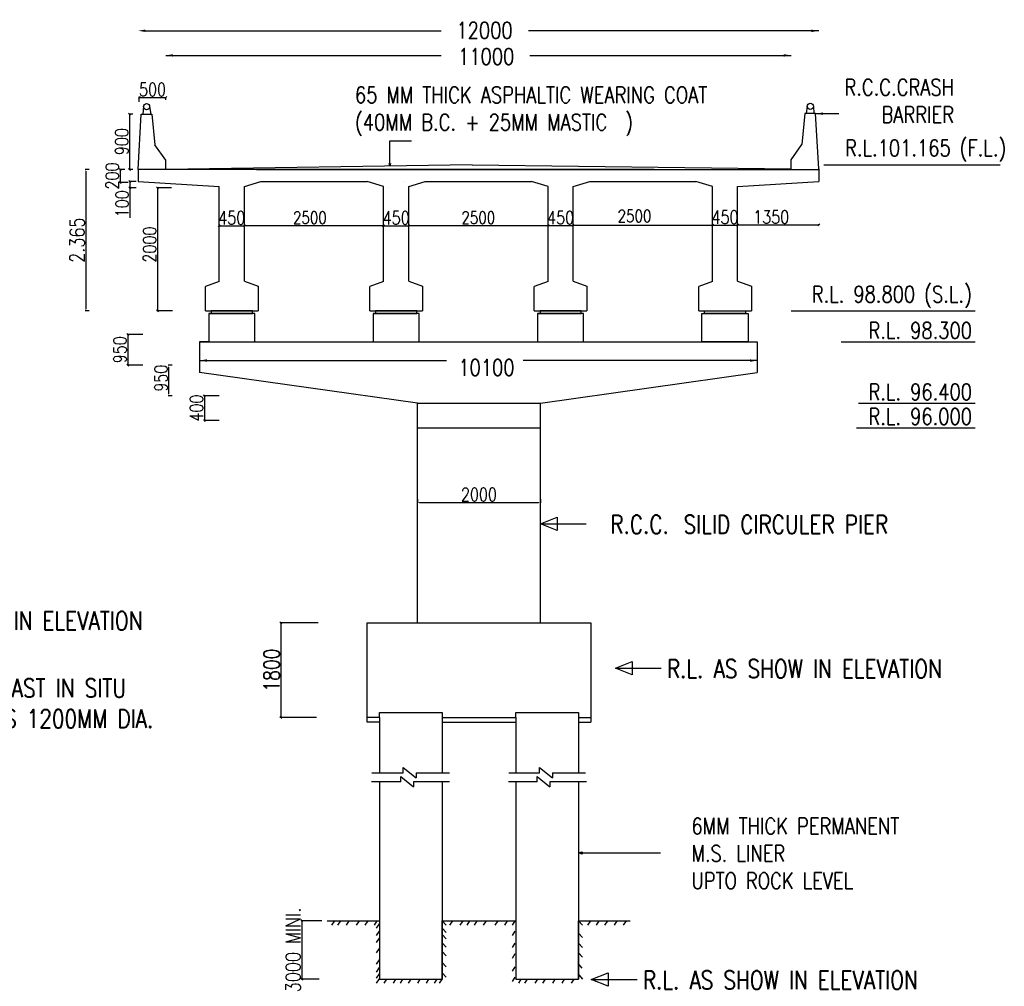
# Model space of a CAD drawing. Header units: metres. Extents: x 181 to 517, y -86 to 142.
# Tile 6 of 12: x 303 to 363, y 12 to 71. Entities that reach past the tile are written whole.
import ezdxf

# ---------------------------------------------------------------- set-up
doc = ezdxf.new("R2010")
doc.units = ezdxf.units.M
doc.header["$LTSCALE"] = 0.1
doc.header["$PDMODE"] = 34
doc.header["$PDSIZE"] = 0.25
doc.linetypes.add('HIDDEN', pattern=[9.525, 6.35, -3.175])
doc.styles.add('ROMANS', font='romans.shx', dxfattribs={"width": 0.8})
doc.styles.get("Standard").update_dxf_attribs({"font": 'romans.shx', "width": 0.8})
doc.dimstyles.new('1-100', dxfattribs={"dimscale": 0.8, "dimtxt": 0.2, "dimasz": 0.15, "dimexe": 0.05, "dimexo": 0.2, "dimgap": 0.1, "dimtad": 1, "dimdec": 0, "dimlfac": 1000, "dimzin": 1, "dimdsep": 46, "dimtxsty": 'ROMANS', "dimblk": 'OBLIQUE', "dimcen": 0.2, "dimadec": 0, "dimazin": 0, "dimtfac": 1, "dimtdec": 0, "dimtmove": 0, "dimatfit": 3, "dimldrblk": 'OPEN30', "dimfxl": 1, "dimarcsym": 0})

# ---------------------------------------------------------------- blocks, each defined once
blk = doc.blocks.new('_Oblique')
at = {"color": 0, "linetype": 'ByBlock', "lineweight": -2}
blk.add_line((-0.5, -0.5), (0.5, 0.5), dxfattribs=at)
blk = doc.blocks.new('*D207')
at = {"color": 0, "lineweight": -2, "transparency": 16777216}
for p, q in [((310.322, 51.724), (309.369, 51.724)), ((309.409, 51.724), (309.409, 49.849)), ((310.322, 49.849), (309.369, 49.849))]:
    blk.add_line(p, q, dxfattribs=at)
at = {"layer": 'Defpoints', "color": 0, "transparency": 16777216}
for p in [(310.482, 51.724), (309.409, 49.849), (310.482, 49.849)]:
    blk.add_point(p, dxfattribs=at)
at = {"color": 0, "lineweight": -2, "transparency": 16777216, "xscale": 0.12, "yscale": 0.12, "zscale": 0.12}
for p, rotation in [((309.409, 51.724), 90), ((309.409, 49.849), 270)]:
    blk.add_blockref('_Oblique', p, dxfattribs=dict(at, rotation=rotation))
at = {"color": 0, "transparency": 16777216, "insert": (308.929, 50.786), "char_height": 0.8, "attachment_point": 5, "rotation": 90, "style": 'ROMANS'}
blk.add_mtext('950', dxfattribs=at)
blk = doc.blocks.new('_Open30')
at = {"color": 0, "linetype": 'ByBlock', "lineweight": -2}
for p, q in [((-1, 0.27), (0, 0)), ((0, 0), (-1, -0.27)), ((0, 0), (-1, 0))]:
    blk.add_line(p, q, dxfattribs=at)
blk = doc.blocks.new('*D208')
at = {"color": 0, "lineweight": -2, "transparency": 16777216}
for p, q in [((314.99, 47.974), (314.038, 47.974)), ((314.078, 47.974), (314.078, 46.474)), ((314.99, 46.474), (314.038, 46.474))]:
    blk.add_line(p, q, dxfattribs=at)
at = {"layer": 'Defpoints', "color": 0, "transparency": 16777216}
for p in [(315.15, 47.974), (314.078, 46.474), (315.15, 46.474)]:
    blk.add_point(p, dxfattribs=at)
at = {"color": 0, "lineweight": -2, "transparency": 16777216, "xscale": 0.12, "yscale": 0.12, "zscale": 0.12}
for p, rotation in [((314.078, 47.974), 90), ((314.078, 46.474), 270)]:
    blk.add_blockref('_Oblique', p, dxfattribs=dict(at, rotation=rotation))
at = {"color": 0, "transparency": 16777216, "insert": (313.598, 47.224), "char_height": 0.8, "attachment_point": 5, "rotation": 90, "style": 'ROMANS'}
blk.add_mtext('400', dxfattribs=at)
blk = doc.blocks.new('*D209')
at = {"color": 0, "lineweight": -2, "transparency": 16777216}
for p, q in [((312.08, 60.666), (311.182, 60.666)), ((311.222, 60.666), (311.222, 53.151)), ((312.142, 53.151), (311.182, 53.151))]:
    blk.add_line(p, q, dxfattribs=at)
at = {"layer": 'Defpoints', "color": 0, "transparency": 16777216}
for p in [(312.24, 60.666), (311.222, 53.151), (312.302, 53.151)]:
    blk.add_point(p, dxfattribs=at)
at = {"color": 0, "lineweight": -2, "transparency": 16777216, "xscale": 0.12, "yscale": 0.12, "zscale": 0.12}
for p, rotation in [((311.222, 60.666), 90), ((311.222, 53.151), 270)]:
    blk.add_blockref('_Oblique', p, dxfattribs=dict(at, rotation=rotation))
at = {"color": 0, "transparency": 16777216, "insert": (310.742, 57.202), "char_height": 0.48, "attachment_point": 5, "rotation": 90, "style": 'ROMANS'}
blk.add_mtext('{\\H1.6667x;2000}', dxfattribs=at)
blk = doc.blocks.new('*D210')
at = {"color": 0, "lineweight": -2, "transparency": 16777216}
for p, q in [((312.113, 49.849), (311.873, 49.849)), ((311.913, 48.094), (311.913, 49.729)), ((312.113, 47.974), (311.873, 47.974))]:
    blk.add_line(p, q, dxfattribs=at)
at = {"color": 0, "transparency": 16777216}
for points in [[(311.893, 49.729), (311.933, 49.729), (311.913, 49.849)], [(311.893, 48.094), (311.933, 48.094), (311.913, 47.974)]]:
    blk.add_solid(points, dxfattribs=at)
at = {"layer": 'Defpoints', "color": 0, "transparency": 16777216}
for p in [(311.913, 49.849), (312.985, 49.849), (321.235, 47.974)]:
    blk.add_point(p, dxfattribs=at)
at = {"color": 0, "transparency": 16777216, "insert": (311.433, 49.051), "char_height": 0.8, "attachment_point": 5, "rotation": 90, "style": 'ROMANS'}
blk.add_mtext('950', dxfattribs=at)
blk = doc.blocks.new('*D211')
at = {"color": 0, "lineweight": -2, "transparency": 16777216}
for p, q in [((327.084, 41.677), (327.084, 41.437)), ((327.204, 41.477), (334.464, 41.477)), ((334.584, 41.677), (334.584, 41.437))]:
    blk.add_line(p, q, dxfattribs=at)
at = {"color": 0, "transparency": 16777216}
for points in [[(327.204, 41.497), (327.204, 41.457), (327.084, 41.477)], [(334.464, 41.497), (334.464, 41.457), (334.584, 41.477)]]:
    blk.add_solid(points, dxfattribs=at)
at = {"layer": 'Defpoints', "color": 0, "transparency": 16777216}
for p in [(327.084, 42.504), (334.584, 42.504), (334.584, 41.477)]:
    blk.add_point(p, dxfattribs=at)
at = {"color": 0, "transparency": 16777216, "insert": (330.834, 41.957), "char_height": 0.8, "attachment_point": 5, "style": 'ROMANS'}
blk.add_mtext('2000', dxfattribs=at)
blk = doc.blocks.new('*D212')
at = {"color": 0, "lineweight": -2, "transparency": 16777216}
for p, q in [((309.914, 61.041), (309.499, 61.041)), ((309.539, 61.041), (309.539, 60.666)), ((309.914, 60.666), (309.499, 60.666)), ((309.539, 60.666), (309.539, 58.832))]:
    blk.add_line(p, q, dxfattribs=at)
at = {"layer": 'Defpoints', "color": 0, "transparency": 16777216}
for p in [(310.074, 61.041), (309.539, 60.666), (310.074, 60.666)]:
    blk.add_point(p, dxfattribs=at)
at = {"color": 0, "lineweight": -2, "transparency": 16777216, "xscale": 0.12, "yscale": 0.12, "zscale": 0.12}
for p, rotation in [((309.539, 61.041), 90), ((309.539, 60.666), 270)]:
    blk.add_blockref('_Oblique', p, dxfattribs=dict(at, rotation=rotation))
at = {"color": 0, "transparency": 16777216, "insert": (309.059, 59.689), "char_height": 0.8, "attachment_point": 5, "rotation": 90, "style": 'ROMANS'}
blk.add_mtext('100', dxfattribs=at)
blk = doc.blocks.new('*D213')
at = {"color": 0, "lineweight": -2, "transparency": 16777216}
for p, q in [((309.221, 61.791), (308.898, 61.791)), ((308.938, 61.791), (308.938, 60.981)), ((309.439, 60.981), (308.898, 60.981))]:
    blk.add_line(p, q, dxfattribs=at)
at = {"layer": 'Defpoints', "color": 0, "transparency": 16777216}
for p in [(309.381, 61.791), (308.938, 60.981), (309.599, 60.981)]:
    blk.add_point(p, dxfattribs=at)
at = {"color": 0, "lineweight": -2, "transparency": 16777216, "xscale": 0.12, "yscale": 0.12, "zscale": 0.12}
for p, rotation in [((308.938, 61.791), 90), ((308.938, 60.981), 270)]:
    blk.add_blockref('_Oblique', p, dxfattribs=dict(at, rotation=rotation))
at = {"color": 0, "transparency": 16777216, "insert": (308.458, 61.386), "char_height": 0.8, "attachment_point": 5, "rotation": 90, "style": 'ROMANS'}
blk.add_mtext('200', dxfattribs=at)
blk = doc.blocks.new('*D214')
at = {"color": 0, "lineweight": -2, "transparency": 16777216}
for p, q in [((335.047, 58.109), (335.047, 58.407)), ((335.047, 58.367), (336.585, 58.367)), ((336.585, 58.093), (336.585, 58.407))]:
    blk.add_line(p, q, dxfattribs=at)
at = {"layer": 'Defpoints', "color": 0, "transparency": 16777216}
for p in [(336.585, 58.367), (335.047, 57.949), (336.585, 57.933)]:
    blk.add_point(p, dxfattribs=at)
at = {"color": 0, "lineweight": -2, "transparency": 16777216, "xscale": 0.12, "yscale": 0.12, "zscale": 0.12, "rotation": 180}
blk.add_blockref('_Oblique', (335.047, 58.367), dxfattribs=at)
at = {"color": 0, "lineweight": -2, "transparency": 16777216, "xscale": 0.12, "yscale": 0.12, "zscale": 0.12}
blk.add_blockref('_Oblique', (336.585, 58.367), dxfattribs=at)
at = {"color": 0, "transparency": 16777216, "insert": (335.816, 58.847), "char_height": 0.48, "attachment_point": 5, "style": 'ROMANS'}
blk.add_mtext('{\\H1.6667x;450}', dxfattribs=at)
blk = doc.blocks.new('*D215')
at = {"color": 0, "lineweight": -2, "transparency": 16777216}
for p, q in [((345.078, 58.136), (345.078, 58.435)), ((345.078, 58.395), (346.616, 58.395)), ((346.616, 58.12), (346.616, 58.435))]:
    blk.add_line(p, q, dxfattribs=at)
at = {"layer": 'Defpoints', "color": 0, "transparency": 16777216}
for p in [(346.616, 58.395), (345.078, 57.976), (346.616, 57.96)]:
    blk.add_point(p, dxfattribs=at)
at = {"color": 0, "lineweight": -2, "transparency": 16777216, "xscale": 0.12, "yscale": 0.12, "zscale": 0.12, "rotation": 180}
blk.add_blockref('_Oblique', (345.078, 58.395), dxfattribs=at)
at = {"color": 0, "lineweight": -2, "transparency": 16777216, "xscale": 0.12, "yscale": 0.12, "zscale": 0.12}
blk.add_blockref('_Oblique', (346.616, 58.395), dxfattribs=at)
at = {"color": 0, "transparency": 16777216, "insert": (345.847, 58.875), "char_height": 0.48, "attachment_point": 5, "style": 'ROMANS'}
blk.add_mtext('{\\H1.6667x;450}', dxfattribs=at)
blk = doc.blocks.new('*D216')
at = {"color": 0, "lineweight": -2, "transparency": 16777216}
for p, q in [((325.016, 58.092), (325.016, 58.39)), ((325.016, 58.35), (326.553, 58.35)), ((326.553, 58.076), (326.553, 58.39))]:
    blk.add_line(p, q, dxfattribs=at)
at = {"layer": 'Defpoints', "color": 0, "transparency": 16777216}
for p in [(326.553, 58.35), (325.016, 57.932), (326.553, 57.916)]:
    blk.add_point(p, dxfattribs=at)
at = {"color": 0, "lineweight": -2, "transparency": 16777216, "xscale": 0.12, "yscale": 0.12, "zscale": 0.12, "rotation": 180}
blk.add_blockref('_Oblique', (325.016, 58.35), dxfattribs=at)
at = {"color": 0, "lineweight": -2, "transparency": 16777216, "xscale": 0.12, "yscale": 0.12, "zscale": 0.12}
blk.add_blockref('_Oblique', (326.553, 58.35), dxfattribs=at)
at = {"color": 0, "transparency": 16777216, "insert": (325.784, 58.83), "char_height": 0.48, "attachment_point": 5, "style": 'ROMANS'}
blk.add_mtext('{\\H1.6667x;450}', dxfattribs=at)
blk = doc.blocks.new('*D217')
at = {"color": 0, "lineweight": -2, "transparency": 16777216}
for p, q in [((346.616, 58.32), (346.616, 58.445)), ((346.616, 58.405), (351.566, 58.405)), ((351.566, 58.362), (351.566, 58.445))]:
    blk.add_line(p, q, dxfattribs=at)
at = {"layer": 'Defpoints', "color": 0, "transparency": 16777216}
for p in [(351.566, 58.405), (346.616, 58.16), (351.566, 58.202)]:
    blk.add_point(p, dxfattribs=at)
at = {"color": 0, "lineweight": -2, "transparency": 16777216, "xscale": 0.12, "yscale": 0.12, "zscale": 0.12, "rotation": 180}
blk.add_blockref('_Oblique', (346.616, 58.405), dxfattribs=at)
at = {"color": 0, "lineweight": -2, "transparency": 16777216, "xscale": 0.12, "yscale": 0.12, "zscale": 0.12}
blk.add_blockref('_Oblique', (351.566, 58.405), dxfattribs=at)
at = {"color": 0, "transparency": 16777216, "insert": (348.664, 58.885), "char_height": 0.48, "attachment_point": 5, "style": 'ROMANS'}
blk.add_mtext('{\\H1.6667x;1350}', dxfattribs=at)
blk = doc.blocks.new('*D222')
at = {"color": 0, "lineweight": -2, "transparency": 16777216}
for p, q in [((314.984, 58.092), (314.984, 58.393)), ((314.984, 58.353), (316.522, 58.353)), ((316.522, 58.207), (316.522, 58.313))]:
    blk.add_line(p, q, dxfattribs=at)
at = {"layer": 'Defpoints', "color": 0, "transparency": 16777216}
for p in [(316.522, 58.367), (316.522, 58.353), (314.984, 57.932)]:
    blk.add_point(p, dxfattribs=at)
at = {"color": 0, "lineweight": -2, "transparency": 16777216, "xscale": 0.12, "yscale": 0.12, "zscale": 0.12, "rotation": 180}
blk.add_blockref('_Oblique', (314.984, 58.353), dxfattribs=at)
at = {"color": 0, "lineweight": -2, "transparency": 16777216, "xscale": 0.12, "yscale": 0.12, "zscale": 0.12}
blk.add_blockref('_Oblique', (316.522, 58.353), dxfattribs=at)
at = {"color": 0, "transparency": 16777216, "insert": (315.753, 58.833), "char_height": 0.48, "attachment_point": 5, "style": 'ROMANS'}
blk.add_mtext('{\\H1.6667x;450}', dxfattribs=at)
blk = doc.blocks.new('*D228')
at = {"color": 0, "lineweight": -2, "transparency": 16777216}
for p, q in [((321.246, 15.956), (319.982, 15.956)), ((320.022, 15.956), (320.022, 12.386)), ((321.086, 12.386), (319.982, 12.386))]:
    blk.add_line(p, q, dxfattribs=at)
at = {"layer": 'Defpoints', "color": 0, "transparency": 16777216}
for p in [(321.406, 15.956), (320.022, 12.386), (321.246, 12.386)]:
    blk.add_point(p, dxfattribs=at)
at = {"color": 0, "lineweight": -2, "transparency": 16777216, "xscale": 0.12, "yscale": 0.12, "zscale": 0.12}
for p, rotation in [((320.022, 15.956), 90), ((320.022, 12.386), 270)]:
    blk.add_blockref('_Oblique', p, dxfattribs=dict(at, rotation=rotation))
at = {"color": 0, "transparency": 16777216, "insert": (319.494, 14.171), "char_height": 0.16, "attachment_point": 5, "rotation": 90, "style": 'ROMANS'}
blk.add_mtext('{\\H5.6x;3000 MINI.}', dxfattribs=at)
blk = doc.blocks.new('*D199')
at = {"color": 0, "lineweight": -2, "transparency": 16777216}
for p, q in [((321.023, 34.12), (318.705, 34.12)), ((318.745, 34.12), (318.745, 28.36)), ((320.927, 28.36), (318.705, 28.36))]:
    blk.add_line(p, q, dxfattribs=at)
at = {"layer": 'Defpoints', "color": 0, "transparency": 16777216}
for p in [(321.183, 34.12), (318.745, 28.36), (321.087, 28.36)]:
    blk.add_point(p, dxfattribs=at)
at = {"color": 0, "lineweight": -2, "transparency": 16777216, "xscale": 0.12, "yscale": 0.12, "zscale": 0.12}
for p, rotation in [((318.745, 34.12), 90), ((318.745, 28.36), 270)]:
    blk.add_blockref('_Oblique', p, dxfattribs=dict(at, rotation=rotation))
at = {"color": 0, "transparency": 16777216, "insert": (318.185, 31.24), "char_height": 0.16, "attachment_point": 5, "rotation": 90, "style": 'ROMANS'}
blk.add_mtext('{\\H6x;1800}', dxfattribs=at)
blk = doc.blocks.new('*D201')
at = {"color": 0, "lineweight": -2, "transparency": 16777216}
for p, q in [((309.718, 65.166), (309.478, 65.166)), ((309.518, 65.166), (309.518, 61.791)), ((309.718, 61.791), (309.478, 61.791))]:
    blk.add_line(p, q, dxfattribs=at)
at = {"layer": 'Defpoints', "color": 0, "transparency": 16777216}
for p in [(310.802, 65.166), (309.518, 61.791), (310.802, 61.791)]:
    blk.add_point(p, dxfattribs=at)
at = {"color": 0, "lineweight": -2, "transparency": 16777216, "xscale": 0.12, "yscale": 0.12, "zscale": 0.12}
for p, rotation in [((309.518, 65.166), 90), ((309.518, 61.791), 270)]:
    blk.add_blockref('_Oblique', p, dxfattribs=dict(at, rotation=rotation))
at = {"color": 0, "transparency": 16777216, "insert": (309.038, 63.479), "char_height": 0.16, "attachment_point": 5, "rotation": 90, "style": 'ROMANS'}
blk.add_mtext('{\\H5x;900}', dxfattribs=at)
blk = doc.blocks.new('*D259')
at = {"color": 0, "lineweight": -2, "transparency": 16777216}
for p, q in [((310.111, 65.92), (310.111, 66.221)), ((310.111, 66.181), (311.722, 66.181)), ((311.722, 66.036), (311.722, 66.141))]:
    blk.add_line(p, q, dxfattribs=at)
at = {"layer": 'Defpoints', "color": 0, "transparency": 16777216}
for p in [(311.722, 66.196), (311.722, 66.181), (310.111, 65.76)]:
    blk.add_point(p, dxfattribs=at)
at = {"color": 0, "lineweight": -2, "transparency": 16777216, "xscale": 0.12, "yscale": 0.12, "zscale": 0.12, "rotation": 180}
blk.add_blockref('_Oblique', (310.111, 66.181), dxfattribs=at)
at = {"color": 0, "lineweight": -2, "transparency": 16777216, "xscale": 0.12, "yscale": 0.12, "zscale": 0.12}
blk.add_blockref('_Oblique', (311.722, 66.181), dxfattribs=at)
at = {"color": 0, "transparency": 16777216, "insert": (310.916, 66.661), "char_height": 0.48, "attachment_point": 5, "style": 'ROMANS'}
blk.add_mtext('{\\H1.6667x;500}', dxfattribs=at)
blk = doc.blocks.new('*D294')
at = {"color": 0, "lineweight": -2, "transparency": 16777216}
for p, q in [((307.043, 61.791), (306.803, 61.791)), ((306.843, 61.671), (306.843, 53.271)), ((307.043, 53.151), (306.803, 53.151))]:
    blk.add_line(p, q, dxfattribs=at)
at = {"color": 0, "transparency": 16777216}
for points in [[(306.823, 61.671), (306.863, 61.671), (306.843, 61.791)], [(306.823, 53.271), (306.863, 53.271), (306.843, 53.151)]]:
    blk.add_solid(points, dxfattribs=at)
at = {"layer": 'Defpoints', "color": 0, "transparency": 16777216}
for p in [(310.034, 61.791), (306.843, 53.151), (310.034, 53.151)]:
    blk.add_point(p, dxfattribs=at)
at = {"color": 0, "transparency": 16777216, "insert": (306.315, 57.471), "char_height": 0.16, "attachment_point": 5, "rotation": 90, "style": 'ROMANS'}
blk.add_mtext('{\\H5.6x;2.365}', dxfattribs=at)

msp = doc.modelspace()

# ---------------------------------------------------------------- linework, layer by layer
at = {"color": 0}
for p, q in [((310.4839, 70.241), (328.5352, 70.241)), ((351.5659, 70.241), (333.8636, 70.241)), ((330.4166, 62.0727), (311.7217, 61.7914)), ((330.4166, 62.0727), (349.8821, 61.8138)), ((316.5217, 58.3674), (325.0157, 58.3674)), ((326.5532, 58.3722), (335.3472, 58.3722)), ((345.0784, 58.3722), (336.5847, 58.3674)), ((314.9842, 54.9508), (314.1467, 54.6508)), ((314.9842, 54.9508), (314.9842, 54.9508)), ((316.5217, 54.9664), (316.5217, 54.9664)), ((316.5217, 54.9664), (317.3592, 54.6664)), ((325.0157, 54.9508), (324.1782, 54.6508)), ((325.0157, 54.9508), (325.0157, 54.9508)), ((326.5532, 54.9664), (326.5532, 54.9664)), ((326.5532, 54.9664), (327.3907, 54.6664)), ((335.0472, 54.9508), (334.2097, 54.6508)), ((335.0472, 54.9508), (335.0472, 54.9508)), ((336.5847, 54.9664), (336.5847, 54.9664)), ((336.5847, 54.9664), (337.4222, 54.6664)), ((345.0784, 54.9508), (344.2409, 54.6508)), ((345.0784, 54.9508), (345.0784, 54.9508)), ((346.6159, 54.9664), (346.6159, 54.9664)), ((346.6159, 54.9664), (347.4534, 54.6664)), ((314.1467, 53.1508), (314.1467, 54.6508)), ((317.3592, 54.6664), (317.3592, 53.1508)), ((324.1782, 53.1508), (324.1782, 54.6508)), ((327.3907, 54.6664), (327.3907, 53.1508)), ((334.2097, 53.1508), (334.2097, 54.6508)), ((337.4222, 54.6664), (337.4222, 53.1508)), ((344.2409, 53.1508), (344.2409, 54.6508)), ((347.4534, 54.6664), (347.4534, 53.1508)), ((314.1467, 53.1508), (314.4967, 53.1508)), ((314.3467, 53.0008), (315.7532, 53.0008)), ((324.1782, 53.1508), (324.5282, 53.1508)), ((324.3782, 53.0008), (325.7847, 53.0008)), ((334.2097, 53.1508), (334.5597, 53.1508)), ((334.4097, 53.0008), (335.8162, 53.0008)), ((344.2409, 53.1508), (344.5909, 53.1508)), ((344.4409, 53.0008), (345.8474, 53.0008)), ((313.7847, 51.2758), (313.7847, 49.4008)), ((314.3467, 51.2758), (347.8159, 51.2758)), ((347.8159, 51.2758), (347.8159, 49.4008)), ((313.7847, 50.6758), (313.7847, 50.1268)), ((313.7847, 50.6758), (313.7847, 49.9768)), ((347.8159, 50.6758), (347.8159, 50.1268)), ((347.8159, 50.6758), (347.8159, 49.9768)), ((327.0841, 47.5258), (313.7847, 49.4008)), ((334.5841, 47.5258), (347.8159, 49.4008)), ((327.0841, 34.1196), (327.0841, 47.5258)), ((327.0841, 47.5258), (334.5841, 47.5258)), ((334.5841, 34.1196), (334.5841, 47.5258)), ((327.0841, 46.0258), (334.5841, 46.0258)), ((324.7566, 28.6596), (328.5966, 28.6596)), ((328.5966, 28.3596), (333.0766, 28.3596)), ((333.0766, 28.6596), (336.9166, 28.6596)), ((336.9166, 28.3596), (337.6566, 28.3596)), ((328.5966, 28.0596), (333.0766, 28.0596)), ((336.9166, 28.0596), (337.6566, 28.0596))]:
    msp.add_line(p, q, dxfattribs=at)
for p, q in [((311.7217, 68.7413), (328.5352, 68.7413)), ((333.9456, 68.7413), (349.8784, 68.7413)), ((310.3627, 65.6173), (310.3265, 65.1664)), ((310.7387, 65.6173), (310.8031, 65.1664)), ((350.8614, 65.6396), (350.797, 65.1888)), ((351.2374, 65.6396), (351.2736, 65.1888)), ((310.0342, 61.7914), (310.2222, 65.1664)), ((310.2222, 65.1664), (310.8792, 65.1664)), ((310.2222, 65.1664), (310.5507, 65.1664)), ((310.8792, 65.1664), (311.0647, 63.2924)), ((350.7209, 65.1888), (350.5354, 63.3148)), ((351.3779, 65.1888), (350.7209, 65.1888)), ((351.3779, 65.1888), (351.0494, 65.1888)), ((351.5659, 61.8138), (351.3779, 65.1888)), ((351.3779, 65.1888), (352.8016, 65.1888)), ((311.7217, 62.3544), (311.0647, 63.2924)), ((349.8784, 62.3768), (350.5354, 63.3148)), ((311.7217, 61.7914), (311.7217, 62.3544)), ((349.8784, 61.8138), (349.8784, 62.3768)), ((351.871, 62.0727), (362.6342, 62.0727)), ((317.2532, 61.7914), (351.5659, 61.7914)), ((351.5659, 61.8138), (351.5659, 61.0414)), ((317.5283, 61.0414), (324.0093, 61.0414)), ((349.8749, 53.1508), (361.101, 53.1508)), ((314.3467, 51.2758), (313.7847, 51.2758)), ((313.7847, 51.2758), (330.8047, 51.2758)), ((352.9369, 51.2758), (361.101, 51.2758)), ((313.7847, 50.1268), (328.8611, 50.1268)), ((347.8159, 50.1268), (333.5313, 50.1268)), ((353.9983, 47.5258), (361.101, 47.5258)), ((327.0841, 46.0258), (330.8341, 46.0258)), ((327.0841, 46.0258), (330.8341, 46.0258)), ((353.8687, 46.0258), (361.101, 46.0258))]:
    msp.add_line(p, q)
at = {"ltscale": 0.4}
for p, q in [((334.5841, 40.1646), (337.3836, 40.1646)), ((339.1566, 31.3537), (341.9561, 31.3537)), ((337.688, 12.3619), (340.4874, 12.3619))]:
    msp.add_line(p, q, dxfattribs=at)
at = {"color": 0, "ltscale": 0.2}
for p, q in [((324.0166, 28.0596), (324.0166, 34.1196)), ((324.0166, 34.1196), (333.7166, 34.1196)), ((327.0841, 34.1196), (330.8341, 34.1196)), ((333.7166, 34.1196), (337.6566, 34.1196)), ((337.6566, 34.1196), (337.6566, 28.0596)), ((324.7566, 28.3596), (324.0166, 28.3596)), ((324.7566, 28.3596), (324.7566, 24.9801)), ((328.5966, 28.3596), (328.5966, 24.9801)), ((328.5966, 28.3596), (328.5966, 28.3596)), ((333.0766, 28.3596), (333.0766, 24.9801)), ((336.9166, 28.3596), (336.9166, 24.9801)), ((324.7566, 28.0596), (324.0166, 28.0596)), ((326.2124, 24.9801), (326.2124, 25.3001)), ((326.2124, 25.3001), (326.9957, 24.6601)), ((334.5324, 24.9801), (334.5324, 25.3001)), ((334.5324, 25.3001), (335.3157, 24.6601)), ((324.2995, 24.9801), (326.2124, 24.9801)), ((326.0578, 24.4337), (326.0578, 24.7537)), ((326.0578, 24.7537), (326.8411, 24.1137)), ((326.9957, 24.9801), (326.9957, 24.6601)), ((326.9957, 24.9801), (329.0326, 24.9801)), ((332.6465, 24.9801), (334.5324, 24.9801)), ((334.3778, 24.4337), (334.3778, 24.7537)), ((334.3778, 24.7537), (335.1611, 24.1137)), ((335.3157, 24.9801), (335.3157, 24.6601)), ((335.3157, 24.9801), (337.339, 24.9801)), ((326.0578, 24.4337), (324.2821, 24.4337)), ((324.7566, 24.4337), (324.7566, 21.6007)), ((329.0326, 24.4337), (326.8411, 24.4337)), ((326.8411, 24.4337), (326.8411, 24.1137)), ((328.5966, 24.4337), (328.5966, 21.6007)), ((334.3778, 24.4337), (332.6292, 24.4337)), ((333.0766, 24.4337), (333.0766, 21.6007)), ((337.3911, 24.4337), (335.1611, 24.4337)), ((335.1611, 24.4337), (335.1611, 24.1137)), ((336.9166, 24.4337), (336.9166, 21.6007))]:
    msp.add_line(p, q, dxfattribs=at)
at = {"color": 0, "linetype": 'HIDDEN'}
for p, q in [((324.7566, 28.3596), (324.7566, 28.6596)), ((328.5966, 28.6596), (328.5966, 28.3596)), ((333.0766, 28.3596), (333.0766, 28.6596)), ((336.9166, 28.6596), (336.9166, 28.3596))]:
    msp.add_line(p, q, dxfattribs=at)
at = {"ltscale": 0.2}
for p, q in [((324.7566, 23.516), (324.7566, 12.386)), ((328.5966, 23.516), (328.5966, 12.386)), ((333.0766, 23.516), (333.0766, 12.386)), ((336.9166, 23.516), (336.9166, 12.386)), ((324.7566, 12.386), (328.5966, 12.386)), ((333.0766, 12.386), (336.9166, 12.386))]:
    msp.add_line(p, q, dxfattribs=at)
for points in [[(341.5342, 61.7914), (341.5342, 61.7914), (310.0342, 61.7914), (310.0342, 61.0414)], [(346.6159, 60.7525), (351.5659, 61.0414)], [(334.5841, 40.1646), (335.6067, 40.5683), (335.6067, 39.7547), (334.5841, 40.1646)], [(339.1566, 31.3537), (340.1792, 31.7575), (340.1792, 30.9438), (339.1566, 31.3537)], [(336.9166, 20.0964), (341.9115, 20.0964)], [(321.5666, 15.9563), (324.7566, 15.9563), (324.7566, 12.386), (328.5966, 12.386), (328.5966, 15.9563), (333.0766, 15.9563), (333.0766, 12.386), (336.9166, 12.386), (336.9166, 15.9563), (340.0573, 15.9563)], [(321.8659, 15.6889), (322.0412, 15.9563)], [(322.2238, 15.6889), (322.399, 15.9563)], [(322.7472, 15.6889), (322.9224, 15.9563)], [(323.368, 15.6889), (323.5432, 15.9563)], [(323.8914, 15.6889), (324.0667, 15.9563)], [(324.4514, 15.6889), (324.6266, 15.9563)], [(324.4514, 15.6889), (324.6266, 15.9563)], [(324.5825, 15.4921), (324.7566, 15.7579)], [(328.8339, 15.6889), (328.5966, 15.9563)], [(329.0558, 15.6889), (329.231, 15.9563)], [(329.6886, 15.6889), (329.8638, 15.9563)], [(330.1072, 15.6889), (330.2824, 15.9563)], [(330.555, 15.6889), (330.7302, 15.9563)], [(331.11, 15.6889), (331.2852, 15.9563)], [(331.8207, 15.6889), (331.9959, 15.9563)], [(332.4048, 15.6889), (332.58, 15.9563)], [(332.8721, 15.6889), (333.0473, 15.9563)], [(337.1464, 15.6889), (336.9092, 15.9563)], [(337.4859, 15.6889), (337.6611, 15.9563)], [(337.9967, 15.6889), (338.172, 15.9563)], [(338.5144, 15.6889), (338.6896, 15.9563)], [(339.1005, 15.6889), (339.2757, 15.9563)], [(339.6573, 15.6889), (339.8325, 15.9563)], [(324.5825, 15.057), (324.7566, 15.3228)], [(328.8339, 15.2376), (328.5966, 15.505)], [(328.8339, 14.8388), (328.5966, 15.1062)], [(332.8721, 15.057), (333.0462, 15.3228)], [(337.1464, 14.9231), (336.9092, 15.1905)], [(324.5825, 14.6326), (324.7566, 14.8984)], [(328.8339, 14.3329), (328.5966, 14.6003)], [(332.8721, 14.3218), (333.0462, 14.5876)], [(337.1464, 14.3162), (336.9092, 14.5836)], [(324.5825, 13.9987), (324.7566, 14.2644)], [(328.8339, 13.8164), (328.5966, 14.0838)], [(332.8721, 13.6778), (333.0462, 13.9435)], [(337.1464, 13.7261), (336.9092, 13.9935)], [(324.5825, 13.3092), (324.7566, 13.575)], [(328.8339, 13.1419), (328.5966, 13.4093)], [(337.1296, 13.0686), (336.8923, 13.336)], [(324.5825, 12.8242), (324.7566, 13.0899)], [(324.5825, 12.4497), (324.7566, 12.7154)], [(328.8339, 12.5044), (328.5966, 12.7718)], [(332.8721, 12.8766), (333.0462, 13.1424)], [(337.1802, 12.3774), (336.943, 12.6448)], [(337.688, 12.3619), (338.7106, 12.7657), (338.7106, 11.952), (337.688, 12.3619)], [(324.5825, 12.1471), (324.7566, 12.4129)], [(325.0509, 12.1471), (325.2074, 12.386)], [(325.6139, 12.1471), (325.7704, 12.386)], [(326.0409, 12.1471), (326.1974, 12.386)], [(326.5358, 12.1471), (326.6924, 12.386)], [(327.0989, 12.1471), (327.2554, 12.386)], [(327.6248, 12.1471), (327.7813, 12.386)], [(328.1198, 12.1471), (328.2763, 12.386)], [(328.4354, 12.1471), (328.6095, 12.4129)], [(332.8721, 12.2483), (333.0462, 12.5141)], [(333.2582, 12.1471), (333.4147, 12.386)], [(333.6356, 12.1481), (333.7915, 12.386)], [(334.2611, 12.1481), (334.417, 12.386)], [(334.7377, 12.1481), (334.8936, 12.386)], [(335.3371, 12.1481), (335.493, 12.386)], [(335.903, 12.1481), (336.0589, 12.386)], [(336.4889, 12.1481), (336.6448, 12.386)]]:
    msp.add_lwpolyline(points)
at = {"color": 0}
for points in [[(310.0342, 61.0414), (314.9842, 60.7525)], [(314.9842, 54.9508), (314.9842, 60.7525), (314.9842, 60.7525), (314.9842, 60.7525), (314.9842, 60.7525)], [(316.5217, 60.7525), (317.5283, 61.0414)], [(316.5217, 54.9664), (316.5217, 60.7525), (316.5217, 60.7525)], [(325.0157, 60.7526), (324.0093, 61.0414)], [(325.0157, 54.9508), (325.0157, 60.7526), (325.0157, 60.7526), (325.0157, 60.7526), (325.0157, 60.7526)], [(326.5532, 60.7525), (327.5598, 61.0414)], [(326.5532, 54.9664), (326.5532, 60.7525), (326.5532, 60.7525)], [(327.56, 61.0414), (327.56, 61.0414), (327.56, 61.0414)], [(327.56, 61.0414), (334.0405, 61.0414)], [(335.0472, 60.7525), (334.0405, 61.0414)], [(335.0472, 54.9508), (335.0472, 60.7525), (335.0472, 60.7525), (335.0472, 60.7525), (335.0472, 60.7525)], [(336.5847, 60.7525), (337.5913, 61.0414)], [(336.5847, 54.9664), (336.5847, 60.7525), (336.5847, 60.7525)], [(337.5913, 61.0414), (344.0718, 61.0414)], [(345.0784, 60.7525), (344.0718, 61.0414)], [(345.0784, 54.9508), (345.0784, 60.7525), (345.0784, 60.7525), (345.0784, 60.7525), (345.0784, 60.7525)], [(346.6159, 54.9664), (346.6159, 60.7525), (346.6159, 60.7525)], [(325.3159, 60.6664), (325.3159, 60.6664)], [(314.3467, 53.1508), (317.3592, 53.1508)], [(324.3782, 53.1508), (327.3907, 53.1508)], [(334.4097, 53.1508), (337.4222, 53.1508)], [(344.4409, 53.1508), (347.4534, 53.1508)], [(344.4409, 53.0008), (345.3784, 53.0008), (346.3159, 53.0008), (347.2534, 53.0008)]]:
    msp.add_lwpolyline(points, dxfattribs=at)
for points in [[(326.2534, 61.0414), (326.2534, 61.0414)], [(314.3467, 51.2758), (317.1592, 51.2758), (317.1592, 53.0008), (314.3467, 53.0008)], [(314.4967, 53.0008), (317.0092, 53.0008), (317.0092, 53.1508), (314.4967, 53.1508)], [(324.3782, 51.2758), (327.1907, 51.2758), (327.1907, 53.0008), (324.3782, 53.0008)], [(324.5282, 53.0008), (327.0407, 53.0008), (327.0407, 53.1508), (324.5282, 53.1508)], [(334.4097, 51.2758), (337.2222, 51.2758), (337.2222, 53.0008), (334.4097, 53.0008)], [(334.5597, 53.0008), (337.0722, 53.0008), (337.0722, 53.1508), (334.5597, 53.1508)], [(347.2534, 51.2758), (344.4409, 51.2758), (344.4409, 53.0008), (347.2534, 53.0008)], [(347.1034, 53.0008), (344.5909, 53.0008), (344.5909, 53.1508), (347.1034, 53.1508)]]:
    msp.add_lwpolyline(points, close=True, dxfattribs=at)
at = {"color": 4}
msp.add_lwpolyline([(336.9166, 20.0964), (337.1348, 20.1556), (337.1348, 20.0075), (336.9166, 20.0964)], dxfattribs=at)
for centre in [(310.5507, 65.6173), (351.0494, 65.6396)]:
    msp.add_circle(centre, 0.188)
at = {"color": 0}
for points in [[(310.4842, 70.3211), (310.4842, 70.1711), (310.0342, 70.2461)], [(351.1159, 70.316), (351.1159, 70.166), (351.5659, 70.241)], [(312.1717, 68.8163), (312.1717, 68.6663), (311.7217, 68.7413)], [(349.4284, 68.8163), (349.4284, 68.6663), (349.8784, 68.7413)], [(351.8279, 65.2638), (351.8279, 65.1138), (351.3779, 65.1888)], [(314.2347, 50.2018), (314.2347, 50.0518), (313.7847, 50.1268)], [(347.3659, 50.2018), (347.3659, 50.0518), (347.8159, 50.1268)]]:
    msp.add_solid(points, dxfattribs=at)

# ---------------------------------------------------------------- texts
at = {"color": 0, "attachment_point": 5, "style": 'ROMANS'}
for s, insert, char_height in [('12000', (331.1733, 70.2735), 0.99998), ('11000', (331.277, 68.6722), 0.99998), ('2500', (320.5158, 58.8452), 0.75), ('2500', (330.7944, 58.8452), 0.75), ('2500', (340.3245, 58.9429), 0.75), ('10100', (331.2914, 49.7014), 1)]:
    msp.add_mtext(s, dxfattribs=dict(at, insert=insert, char_height=char_height))
at = {"char_height": 1, "attachment_point": 9, "style": 'ROMANS'}
for s, insert, width in [('R.C.C.CRASH BARRIER', (359.8209, 64.6324), 7.5), ('R.L.101.165 (F.L.)', (363.014, 62.2602), 14.146215), ('R.L. 98.800 (S.L.)', (360.9135, 53.3383), 11.25), ('R.L. 98.300', (360.9135, 51.4633), 7.5), ('R.L. 96.400', (360.9135, 47.7133), 7.5), ('R.L. 96.000', (360.9135, 46.2133), 7.5)]:
    msp.add_mtext(s, dxfattribs=dict(at, insert=insert, width=width))
at = {"color": 0, "insert": (323.2675, 65.332), "char_height": 0.999985, "width": 30.630217, "attachment_point": 4, "style": 'ROMANS'}
msp.add_mtext('65 MM THICK ASPHALTIC WEARING COAT\\P(40MM B.C. + 25MM MASTIC  ) ', dxfattribs=at)
at = {"char_height": 1.12, "attachment_point": 7}
for s, insert, width in [('\\pxi-3.99048,l4.99048,t4.99048;R.C.C.^ISILID CIRCULER PIER', (337.7281, 39.5727), 38.888553), ('R.L. AS SHOW IN ELEVATION', (293.5251, 33.6903), 38.888553), ('R.L. AS SHOW IN ELEVATION', (342.3006, 30.7619), 38.888553), ('08 No BORED CAST IN SITU CONCRETE PILES 1200MM DIA. EACH', (292.5651, 25.8474), 20.170947), ('{\\H0.89286x;6MM THICK PERMANENT\\PM.S. LINER  \\PUPTO ROCK LEVEL} ', (343.7987, 17.8911), 38.888553), ('R.L. AS SHOW IN ELEVATION', (340.832, 11.7701), 38.888553)]:
    msp.add_mtext(s, dxfattribs=dict(at, insert=insert, width=width))

# ---------------------------------------------------------------- dimensions: what is measured, and where the dimension line sits
at = {"color": 0}
for base, p1, p2, angle, text, override, picture, middle in [((311.7217, 66.1815), (310.1108, 65.7604), (311.7217, 66.1959), 180, '{\\H1.6667x;500}', {"dimtxt": 0.6}, '*D259', (310.9162, 66.1815)), ((308.9378, 60.9814), (309.3807, 61.7914), (309.5991, 60.9814), 90, '200', {"dimtxt": 1}, '*D213', (308.9378, 61.3864)), ((311.2219, 53.1508), (312.2398, 60.6664), (312.3016, 53.1508), 90, '{\\H1.6667x;2000}', {"dimtxt": 0.6, "dimfxl": 20}, '*D209', (311.2219, 57.2017)), ((316.5217, 58.3529), (314.9842, 57.9319), (316.5217, 58.3674), 180, '{\\H1.6667x;450}', {"dimtxt": 0.6}, '*D222', (315.7529, 58.3529)), ((326.5532, 58.3503), (325.0157, 57.9319), (326.5532, 57.9159), 180, '{\\H1.6667x;450}', {"dimtxt": 0.6}, '*D216', (325.7844, 58.3503)), ((336.5847, 58.3674), (335.0472, 57.949), (336.5847, 57.933), 180, '{\\H1.6667x;450}', {"dimtxt": 0.6}, '*D214', (335.8159, 58.3674)), ((346.6159, 58.3949), (345.0784, 57.9764), (346.6159, 57.9605), 180, '{\\H1.6667x;450}', {"dimtxt": 0.6}, '*D215', (345.8472, 58.3949)), ((311.9134, 49.849), (321.2348, 47.974), (312.9848, 49.849), 90, '950', {"dimtxt": 1, "dimfxl": 0.25, "dimfxlon": 1}, '*D210', (311.9134, 49.0514)), ((314.0775, 46.474), (315.1502, 47.974), (315.1502, 46.474), 90, '400', {"dimtxt": 1, "dimfxl": 20}, '*D208', (314.0775, 47.224))]:
    dim = msp.add_linear_dim(base=base, p1=p1, p2=p2, angle=angle, text=text, dimstyle='1-100', override=override, dxfattribs=at)
    dim.commit()
    dim.dimension.update_dxf_attribs({"geometry": picture, "text_midpoint": middle, "dimtype": 160})
for base, p1, p2, text, override, picture, middle in [((309.518, 61.7914), (310.8023, 65.1664), (310.8023, 61.7914), '{\\H5x;900}', {"dimfxl": 0.25, "dimfxlon": 1}, '*D201', (309.038, 63.4789)), ((318.7451, 28.3596), (321.1828, 34.1196), (321.0866, 28.3596), '{\\H6x;1800}', {"dimfxl": 20, "dimfxlon": 1}, '*D199', (318.1851, 31.2396))]:
    dim = msp.add_linear_dim(base=base, p1=p1, p2=p2, angle=90, text=text, dimstyle='1-100', override=override)
    dim.commit()
    dim.dimension.update_dxf_attribs({"geometry": picture, "text_midpoint": middle})
for base, p1, p2, text, override, picture, middle in [((306.843, 53.1508), (310.0342, 61.7914), (310.0342, 53.1508), '{\\H5.6x;2.365}', {"dimfxl": 0.25, "dimfxlon": 1}, '*D294', (306.315, 57.4711)), ((309.5391, 60.6664), (310.0742, 61.0414), (310.0739, 60.6664), '100', {"dimtxt": 1, "dimfxl": 20}, '*D212', (309.0591, 59.6893)), ((309.4092, 49.849), (310.4819, 51.724), (310.4819, 49.849), '950', {"dimtxt": 1, "dimfxl": 20}, '*D207', (308.9292, 50.7865))]:
    dim = msp.add_linear_dim(base=base, p1=p1, p2=p2, angle=90, text=text, dimstyle='1-100', override=override, dxfattribs=at)
    dim.commit()
    dim.dimension.update_dxf_attribs({"geometry": picture, "text_midpoint": middle})
for base, p1, p2, angle, text, override, picture, middle in [((351.5659, 58.405), (346.6159, 58.1605), (351.5659, 58.2024), 180, '{\\H1.6667x;1350}', {"dimtxt": 0.6}, '*D217', (348.6639, 58.405)), ((320.0219, 12.386), (321.4064, 15.9563), (321.2464, 12.386), 90, '{\\H5.6x;3000 MINI.}', {"dimfxl": 20, "dimfxlon": 1}, '*D228', (320.0219, 14.1712))]:
    dim = msp.add_linear_dim(base=base, p1=p1, p2=p2, angle=angle, text=text, dimstyle='1-100', override=override)
    dim.commit()
    dim.dimension.update_dxf_attribs({"geometry": picture, "text_midpoint": middle, "dimtype": 160})
dim = msp.add_linear_dim(base=(334.5841, 41.4769), p1=(327.0841, 42.5044), p2=(334.5841, 42.5044), text='2000', dimstyle='1-100', override={"dimtxt": 1, "dimfxl": 0.25, "dimfxlon": 1}, dxfattribs=at)
dim.commit()
dim.dimension.update_dxf_attribs({"geometry": '*D211', "text_midpoint": (330.8341, 41.9569)})

# ---------------------------------------------------------------- leaders
msp.add_leader([(325.3988, 61.9972), (325.3988, 63.5321), (326.7078, 63.5321)], dimstyle='1-100', override={"dimasz": 0.2}, dxfattribs=at)

doc.saveas('drawing.dxf')
